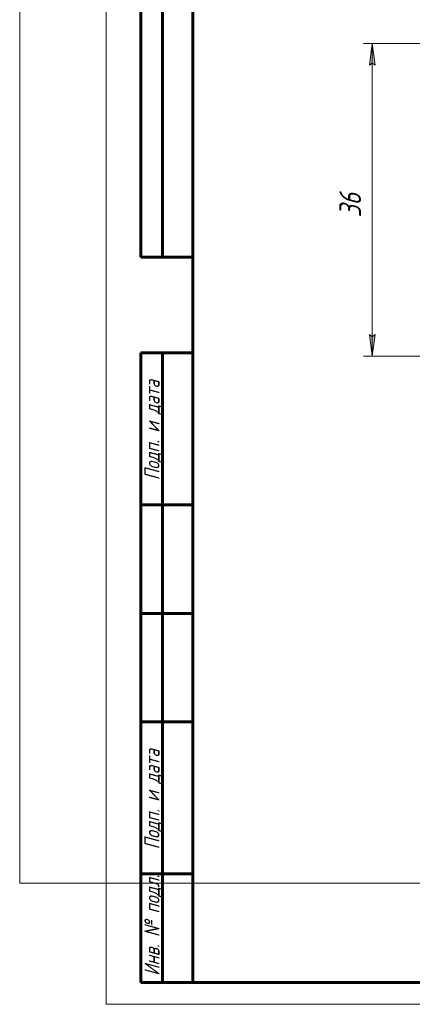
# Model space of a CAD drawing. Header units: millimetres. Extents: x -20 to 420, y 0 to 350.
# Tile 1 of 7: x -20 to 71, y 0 to 227. Entities that reach past the tile are written whole.
import ezdxf

# ---------------------------------------------------------------- set-up
doc = ezdxf.new("R2010")
doc.units = ezdxf.units.MM
for name, pattern in [('K5LT_BASIC', [0]), ('K5LT_THIN', [0]), ('K5LT_THIN_INCLUDED_TO_HATCHING', [0])]:
    doc.linetypes.add(name, pattern=pattern)
doc.layers.add('Системный слой', color=7, linetype='Continuous')
doc.layers.add('Системный слой (1)', color=7, linetype='Continuous', true_color=0x6c6c6c)
doc.styles.add('KDIMTEXTSTYLE', font='GOST_AU.SHX', dxfattribs={"width": 0.96, "oblique": 15, "height": 5})
doc.styles.add('KTEXTSTYLE', font='GOST_AU.SHX', dxfattribs={"width": 0.96, "height": 5})
doc.dimstyles.new('KDIMSTYLE (2.00)', dxfattribs={"dimtxt": 5, "dimasz": 1, "dimexe": 2, "dimexo": 0, "dimgap": 1, "dimtad": 1, "dimlfac": 0.5, "dimtxsty": 'KDIMTEXTSTYLE', "dimsah": 1, "dimcen": 0, "dimdle": 1, "dimadec": 0, "dimazin": 0, "dimtfac": 0.667, "dimtmove": 0, "dimatfit": 3, "dimfxl": 1, "dimtvp": 1, "dimtolj": 1, "dimtzin": 0, "dimarcsym": 0})

# ---------------------------------------------------------------- blocks, each defined once
blk = doc.blocks.new('U29')
at = {"layer": 'Системный слой (1)', "color": 7, "linetype": 'K5LT_THIN_INCLUDED_TO_HATCHING', "lineweight": 18, "true_color": 0xffffff}
for p, q in [((-19.9, 27.92), (-19.9, 349.92)), ((412.1, 27.92), (-19.9, 27.92))]:
    blk.add_line(p, q, dxfattribs=at)
blk = doc.blocks.new('D2')
at = {"layer": 'Системный слой (1)'}
for points in [[(61.99, 216.17), (61.33, 221.17), (60.67, 216.17), (61.33, 216.67)], [(61.33, 149.17), (61.99, 154.17), (61.33, 153.67), (60.67, 154.17)]]:
    blk.add_hatch(color=7, dxfattribs=at).paths.add_polyline_path(points)
at = {"layer": 'Системный слой (1)', "color": 7, "linetype": 'K5LT_THIN', "lineweight": 18, "true_color": 0xffffff}
for p, q in [((94.67, 221.17), (59.33, 221.17)), ((60.67, 216.17), (61.33, 221.17)), ((61.33, 221.17), (61.99, 216.17)), ((61.33, 216.67), (60.67, 216.17)), ((61.99, 216.17), (61.33, 216.67)), ((61.33, 149.17), (60.67, 154.17)), ((60.67, 154.17), (61.33, 153.67)), ((61.33, 153.67), (61.99, 154.17)), ((61.99, 154.17), (61.33, 149.17)), ((97.67, 149.17), (59.33, 149.17))]:
    blk.add_line(p, q, dxfattribs=at)
blk.add_wipeout([(60.33, 181.15), (52.95, 181.15), (52.95, 188.87), (60.33, 188.87)]).dxf.layer = 'Системный слой (1)'
blk.add_line((61.33, 221.17), (61.33, 149.17), dxfattribs=at)
at = {"layer": 'Системный слой (1)', "color": 7, "insert": (53.74, 181.15), "char_height": 5, "attachment_point": 1, "rotation": 90, "style": 'KTEXTSTYLE'}
blk.add_mtext('\\H5.0;\\W1.000;\\Q15;\\Q15;\\W0.965;36', dxfattribs=at)
blk = doc.blocks.new('KDIMARROW_01')
at = {"layer": 'Системный слой'}
blk.add_hatch(color=0, dxfattribs=at).paths.add_polyline_path([(0, 0), (-5, 0.66), (-4.5, 0), (-5, -0.66)])
at = {"layer": 'Системный слой', "color": 0, "linetype": 'K5LT_THIN', "lineweight": 18}
for p, q in [((-4.5, 0), (-5, 0.66)), ((-5, 0.66), (0, 0)), ((0, 0), (-5, -0.66)), ((-5, -0.66), (-4.5, 0))]:
    blk.add_line(p, q, dxfattribs=at)
at = {"layer": 'Системный слой (1)', "color": 0, "linetype": 'K5LT_THIN', "lineweight": 18}
blk.add_line((158.67, 185.17), (156.67, 185.17), dxfattribs=at)
blk = doc.blocks.new('U30')
at = {"color": 7, "linetype": 'K5LT_THIN', "lineweight": 18, "true_color": 0xffffff}
for p, q in [((0, 0), (0, 297)), ((420, 0), (0, 0))]:
    blk.add_line(p, q, dxfattribs=at)
at = {"color": 143, "linetype": 'K5LT_BASIC', "lineweight": 60, "true_color": 0x33acca}
for p, q in [((8, 172), (8, 292)), ((13, 172), (13, 292)), ((20, 5), (20, 292)), ((20, 172), (8, 172)), ((8, 5), (8, 150)), ((20, 150), (8, 150)), ((13, 5), (13, 150)), ((20, 115), (8, 115)), ((20, 90), (8, 90)), ((20, 65), (8, 65)), ((20, 30), (8, 30)), ((20, 5), (8, 5)), ((415, 5), (20, 5))]:
    blk.add_line(p, q, dxfattribs=at)
at = {"color": 7, "char_height": 3.5, "attachment_point": 1, "rotation": 90, "style": 'KTEXTSTYLE'}
for s, insert in [('\\H5.0;\\W1.000;\\Q15;\\Q15;\\W0.965;\\H3.50;Подп. и дата', (8.82, 120.66)), ('\\H5.0;\\W1.000;\\Q15;\\Q15;\\W0.965;\\H3.50;Подп. и дата', (8.82, 35.66)), ('\\H5.0;\\W1.000;\\Q15;\\Q15;\\W0.965;\\H3.50;Инв. № подл.', (8.82, 6.57))]:
    blk.add_mtext(s, dxfattribs=dict(at, insert=insert))

msp = doc.modelspace()

# ---------------------------------------------------------------- block references
at = {"layer": 'Системный слой (1)'}
msp.add_blockref('U29', (0, 0), dxfattribs=at)

# ---------------------------------------------------------------- next in the draw order: dimensions: what is measured, and where the dimension line sits
at = {"layer": 'Системный слой (1)', "color": 7}
dim = msp.add_linear_dim(base=(61.327, 221.169), p1=(97.666, 149.169), p2=(94.666, 221.169), angle=90, dimstyle='KDIMSTYLE (2.00)', override={"dimexo": 0, "dimpost": '\\H5.0;\\W0.965;\\Q15;<>', "dimblk1": 'KDIMARROW_01', "dimblk2": 'KDIMARROW_01', "dimse1": 0, "dimse2": 0, "dimclrt": 7, "dimtol": 1, "dimtp": 0, "dimtm": 0, "dimtdec": 5, "dimtolj": 1}, dxfattribs=at)
dim.commit()
dim.dimension.update_dxf_attribs({"geometry": 'D2', "text_midpoint": (61.327, 185.169), "dimtype": 160})

# ---------------------------------------------------------------- next in the draw order: block references
msp.add_blockref('U30', (0, 0))

doc.saveas('drawing.dxf')
